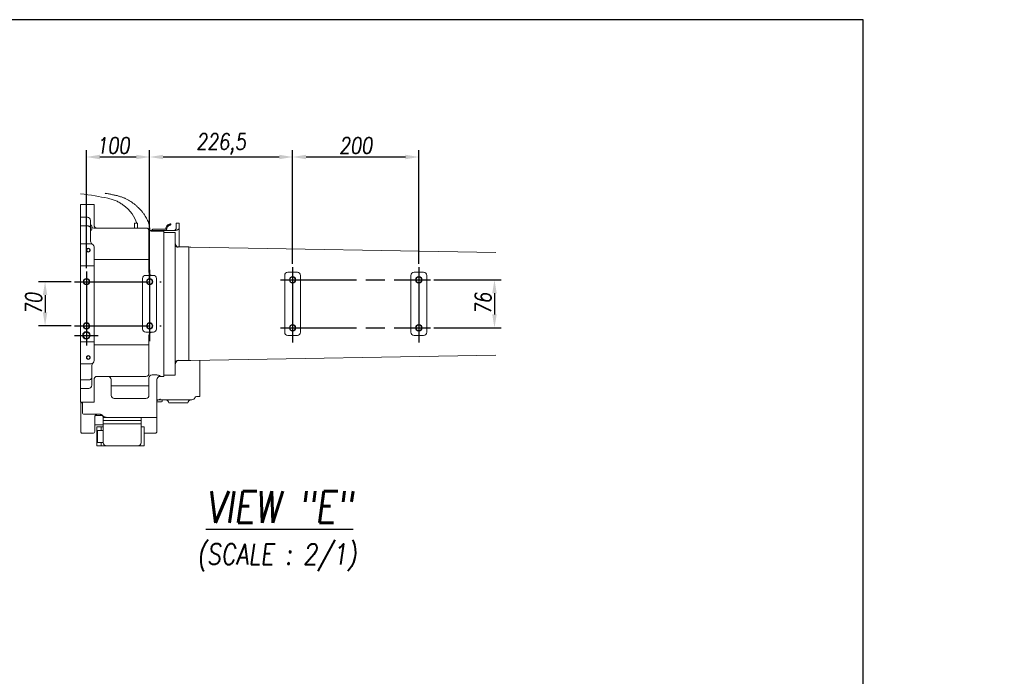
# Model space of a CAD drawing. Header units: millimetres. Extents: x 12388 to 56229, y -202 to 7369.
# Tile 86 of 88: x 20230 to 23349, y 5290 to 7369. Entities that reach past the tile are written whole.
import ezdxf

# ---------------------------------------------------------------- set-up
doc = ezdxf.new("R2010")
doc.units = ezdxf.units.MM
doc.header["$LTSCALE"] = 40
doc.linetypes.add('AM_ISO08W050x2', pattern=[9, 6, -0.75, 1.5, -0.75])
doc.linetypes.add('CENTER', pattern=[2, 1.25, -0.25, 0.25, -0.25])
doc.layers.add('cen', color=1, linetype='CENTER', lineweight=25)
doc.layers.add('도면층1', color=1, linetype='Continuous')
doc.styles.get("Standard").update_dxf_attribs({"font": 'romans.shx', "width": 0.8, "oblique": 8, "height": 3})
doc.dimstyles.new('ISO-25$0', dxfattribs={"dimtxt": 2.5, "dimasz": 2.5, "dimexe": 1.25, "dimexo": 0.625, "dimtad": 1, "dimdec": 0, "dimtxsty": 'Standard', "dimcen": 2.5, "dimadec": 0, "dimazin": 0, "dimtfac": 1, "dimtdec": 0, "dimtmove": 0, "dimatfit": 3, "dimfxl": 1, "dimarcsym": 0})

# ---------------------------------------------------------------- blocks, each defined once
blk = doc.blocks.new('name')
at = {"color": 7, "linetype": 'Continuous'}
blk.add_line((22901.6, 7369.5), (12388.5, 7369.5), dxfattribs=at)
blk.add_line((22901.6, -202.2), (22901.6, 7369.5))
blk = doc.blocks.new('*D55')
at = {"layer": 'Defpoints', "color": 0, "transparency": 16777216}
for p in [(20641.2, 6934.6), (20441.2, 6572.3), (20641.2, 6539.6)]:
    blk.add_point(p, dxfattribs=at)
at = {"layer": '도면층1', "color": 0, "lineweight": -2, "transparency": 16777216}
for p, q in [((20441.2, 6582.9), (20441.2, 6955.8)), ((20641.2, 6550.3), (20641.2, 6955.8)), ((20483.7, 6934.6), (20598.7, 6934.6))]:
    blk.add_line(p, q, dxfattribs=at)
at = {"layer": '도면층1', "color": 0, "transparency": 16777216}
for points in [[(20483.7, 6941.7), (20483.7, 6927.5), (20441.2, 6934.6)], [(20598.7, 6941.7), (20598.7, 6927.5), (20641.2, 6934.6)]]:
    blk.add_solid(points, dxfattribs=at)
at = {"layer": '도면층1', "color": 0, "transparency": 16777216, "insert": (20525.3, 6970.7), "char_height": 51, "attachment_point": 5}
blk.add_mtext('100', dxfattribs=at)
blk = doc.blocks.new('*D56')
at = {"layer": 'Defpoints', "color": 0, "transparency": 16777216}
for p in [(21094.2, 6934.6), (21094.2, 6585.7), (20641.2, 6577.6)]:
    blk.add_point(p, dxfattribs=at)
at = {"layer": '도면층1', "color": 0, "lineweight": -2, "transparency": 16777216}
for p, q in [((20641.2, 6588.3), (20641.2, 6955.8)), ((21094.2, 6596.3), (21094.2, 6955.8)), ((20683.7, 6934.6), (21051.7, 6934.6))]:
    blk.add_line(p, q, dxfattribs=at)
at = {"layer": '도면층1', "color": 0, "transparency": 16777216}
for points in [[(20683.7, 6941.7), (20683.7, 6927.5), (20641.2, 6934.6)], [(21051.7, 6941.7), (21051.7, 6927.5), (21094.2, 6934.6)]]:
    blk.add_solid(points, dxfattribs=at)
at = {"layer": '도면층1', "color": 0, "transparency": 16777216, "insert": (20867.7, 6975.6), "char_height": 51, "attachment_point": 5}
blk.add_mtext('226,5', dxfattribs=at)
blk = doc.blocks.new('*D57')
at = {"layer": 'Defpoints', "color": 0, "transparency": 16777216}
for p in [(21494.2, 6934.6), (21094.2, 6585.7), (21494.2, 6585.7)]:
    blk.add_point(p, dxfattribs=at)
at = {"layer": '도면층1', "color": 0, "lineweight": -2, "transparency": 16777216}
for p, q in [((21094.2, 6596.3), (21094.2, 6955.8)), ((21494.2, 6596.3), (21494.2, 6955.8)), ((21136.7, 6934.6), (21451.7, 6934.6))]:
    blk.add_line(p, q, dxfattribs=at)
at = {"layer": '도면층1', "color": 0, "transparency": 16777216}
for points in [[(21136.7, 6941.7), (21136.7, 6927.5), (21094.2, 6934.6)], [(21451.7, 6941.7), (21451.7, 6927.5), (21494.2, 6934.6)]]:
    blk.add_solid(points, dxfattribs=at)
at = {"layer": '도면층1', "color": 0, "transparency": 16777216, "insert": (21294.2, 6970.7), "char_height": 51, "attachment_point": 5}
blk.add_mtext('200', dxfattribs=at)
blk = doc.blocks.new('*D54')
at = {"layer": 'Defpoints', "color": 0, "transparency": 16777216}
for p in [(21531, 6545.6), (21531, 6393.6), (21733.7, 6393.6)]:
    blk.add_point(p, dxfattribs=at)
at = {"layer": '도면층1', "color": 0, "lineweight": -2, "transparency": 16777216}
for p, q in [((21541.6, 6545.6), (21755, 6545.6)), ((21733.7, 6503.1), (21733.7, 6436.1)), ((21541.6, 6393.6), (21755, 6393.6))]:
    blk.add_line(p, q, dxfattribs=at)
at = {"layer": '도면층1', "color": 0, "transparency": 16777216}
for points in [[(21726.6, 6503.1), (21740.8, 6503.1), (21733.7, 6545.6)], [(21726.6, 6436.1), (21740.8, 6436.1), (21733.7, 6393.6)]]:
    blk.add_solid(points, dxfattribs=at)
at = {"layer": '도면층1', "color": 0, "transparency": 16777216, "insert": (21697.6, 6469.6), "char_height": 51, "attachment_point": 5, "rotation": 90}
blk.add_mtext('76', dxfattribs=at)
blk = doc.blocks.new('*D58')
at = {"layer": 'Defpoints', "color": 0, "transparency": 16777216}
for p in [(20403.2, 6539.6), (20310.1, 6399.6), (20403.2, 6399.6)]:
    blk.add_point(p, dxfattribs=at)
at = {"layer": '도면층1', "color": 0, "lineweight": -2, "transparency": 16777216}
for p, q in [((20392.6, 6539.6), (20288.9, 6539.6)), ((20310.1, 6497.1), (20310.1, 6442.1)), ((20392.6, 6399.6), (20288.9, 6399.6))]:
    blk.add_line(p, q, dxfattribs=at)
at = {"layer": '도면층1', "color": 0, "transparency": 16777216}
for points in [[(20303, 6497.1), (20317.2, 6497.1), (20310.1, 6539.6)], [(20303, 6442.1), (20317.2, 6442.1), (20310.1, 6399.6)]]:
    blk.add_solid(points, dxfattribs=at)
at = {"layer": '도면층1', "color": 0, "transparency": 16777216, "insert": (20274, 6469.6), "char_height": 51, "attachment_point": 5, "rotation": 90}
blk.add_mtext('70', dxfattribs=at)
blk = doc.blocks.new('view ee')
at = {"color": 7, "linetype": 'Continuous', "lineweight": 15}
for p, q in [((20425.222, 6783.63), (20422.223, 6783.63)), ((20422.223, 6753.63), (20422.223, 6783.63)), ((20455.223, 6783.63), (20425.222, 6783.63)), ((20465.223, 6783.63), (20455.223, 6783.63)), ((20465.223, 6783.63), (20465.223, 6719.63)), ((20422.223, 6743.63), (20444.223, 6743.63)), ((20422.223, 6743.63), (20422.223, 6740.701)), ((20422.223, 6740.701), (20422.223, 6716.559)), ((20422.223, 6716.559), (20444.223, 6716.559)), ((20422.223, 6716.559), (20422.223, 6709.488)), ((20422.223, 6709.488), (20422.223, 6669.404)), ((20454.223, 6733.63), (20454.223, 6709.488)), ((20454.236, 6719.107), (20454.223, 6719.63)), ((20456.973, 6719.107), (20454.223, 6719.107)), ((20454.223, 6709.488), (20454.223, 6667.491)), ((20458.223, 6716.942), (20456.973, 6719.107)), ((20458.223, 6705.272), (20458.223, 6716.942)), ((20464.223, 6709.63), (20629.222, 6709.63)), ((20593.222, 6724.83), (20593.222, 6709.983)), ((20603.222, 6724.83), (20593.222, 6724.83)), ((20593.222, 6709.983), (20593.293, 6709.63)), ((20593.222, 6709.63), (20593.222, 6709.983)), ((20603.222, 6724.83), (20603.222, 6709.589)), ((20603.222, 6710.43), (20603.222, 6709.63)), ((20653.95, 6706.416), (20685.945, 6705.857)), ((20708.842, 6722.65), (20708.897, 6719.45)), ((20725.223, 6724.83), (20735.223, 6724.83)), ((20725.223, 6709.589), (20725.223, 6724.83)), ((20735.223, 6709.983), (20735.223, 6724.83)), ((20735.223, 6649.63), (20735.223, 6709.983)), ((20454.223, 6703.107), (20456.973, 6703.107)), ((20456.973, 6703.107), (20458.223, 6705.272)), ((20639.222, 6699.63), (20639.222, 6609.63)), ((20643.278, 6701.589), (20702.744, 6701.589)), ((20686.223, 6699.63), (20649.222, 6699.63)), ((20686.223, 6469.63), (20686.223, 6699.63)), ((20722.223, 6695.63), (20686.223, 6695.63)), ((20695.144, 6705.697), (20695.072, 6701.589)), ((20706.735, 6701.589), (20708.222, 6701.589)), ((20708.222, 6701.589), (20717.223, 6701.589)), ((20722.223, 6695.63), (20722.223, 6243.63)), ((20422.223, 6589.63), (20422.223, 6659.381)), ((20425.222, 6659.832), (20444.223, 6659.832)), ((20455.223, 6659.63), (20452.94, 6659.63)), ((20465.223, 6589.63), (20465.223, 6649.63)), ((20640.622, 6674.63), (20639.222, 6674.63)), ((20641.223, 6674.03), (20640.622, 6674.63)), ((20641.223, 6674.03), (20641.223, 6637.23)), ((20765.748, 6649.63), (20732.223, 6649.63)), ((20765.748, 6289.63), (20765.748, 6649.63)), ((21738.12, 6632.237), (20771.524, 6649.109)), ((20639.222, 6636.63), (20640.622, 6636.63)), ((20640.622, 6636.63), (20641.223, 6637.23)), ((20422.223, 6589.63), (20465.223, 6589.63)), ((20422.223, 6589.63), (20422.223, 6349.63)), ((20475.223, 6609.63), (20465.223, 6609.63)), ((20465.223, 6589.63), (20465.223, 6349.63)), ((20629.222, 6609.63), (20475.223, 6609.63)), ((20629.222, 6609.63), (20639.222, 6609.63)), ((20639.222, 6609.63), (20639.222, 6569.63)), ((20629.222, 6559.63), (20653.223, 6559.63)), ((21069.223, 6559.63), (21069.223, 6379.63)), ((21109.222, 6569.63), (21079.223, 6569.63)), ((21119.222, 6559.63), (21119.222, 6379.63)), ((21469.223, 6559.63), (21469.223, 6379.63)), ((21509.222, 6569.63), (21479.223, 6569.63)), ((21519.222, 6559.63), (21519.222, 6379.63)), ((20619.223, 6389.63), (20619.223, 6549.63)), ((20663.223, 6549.63), (20663.223, 6389.63)), ((20686.223, 6239.63), (20686.223, 6469.63)), ((20653.223, 6379.63), (20629.222, 6379.63)), ((20639.222, 6369.63), (20639.222, 6339.63)), ((21079.223, 6369.63), (21109.222, 6369.63)), ((21479.223, 6369.63), (21509.222, 6369.63)), ((20465.223, 6349.63), (20422.223, 6349.63)), ((20422.223, 6279.879), (20422.223, 6349.63)), ((20465.223, 6289.63), (20465.223, 6349.63)), ((20475.223, 6339.63), (20465.223, 6339.63)), ((20475.223, 6339.63), (20629.222, 6339.63)), ((20629.222, 6339.63), (20639.222, 6339.63)), ((20639.222, 6339.63), (20639.222, 6249.63)), ((20771.524, 6290.152), (21738.12, 6307.024)), ((20422.223, 6269.856), (20422.223, 6235.772)), ((20448.223, 6279.428), (20425.222, 6279.428)), ((20456.081, 6279.667), (20454.948, 6279.599)), ((20458.223, 6274.431), (20458.223, 6235.772)), ((20732.223, 6289.63), (20765.748, 6289.63)), ((20800.623, 6290.659), (20800.623, 6195.63)), ((20629.222, 6239.63), (20475.223, 6239.63)), ((20649.222, 6244.677), (20654.222, 6244.677)), ((20674.223, 6241.434), (20674.223, 6239.63)), ((20674.223, 6239.63), (20686.223, 6239.63)), ((20686.223, 6243.63), (20722.223, 6243.63)), ((20422.223, 6235.772), (20422.223, 6228.701)), ((20448.223, 6228.701), (20422.223, 6228.701)), ((20422.223, 6228.701), (20422.223, 6204.559)), ((20458.223, 6235.772), (20458.223, 6211.63)), ((20465.223, 6229.63), (20465.223, 6157.63)), ((20519.223, 6229.63), (20519.223, 6209.63)), ((20529.222, 6209.63), (20519.223, 6209.63)), ((20519.223, 6209.63), (20519.223, 6179.63)), ((20629.222, 6209.63), (20529.222, 6209.63)), ((20639.222, 6209.63), (20629.222, 6209.63)), ((20639.222, 6235.057), (20639.222, 6229.63)), ((20639.222, 6229.63), (20639.222, 6209.63)), ((20639.222, 6179.63), (20639.222, 6209.63)), ((20664.223, 6229.663), (20664.223, 6109.63)), ((20422.223, 6204.559), (20422.223, 6201.63)), ((20448.223, 6201.63), (20422.223, 6201.63)), ((20422.223, 6157.63), (20422.223, 6191.63)), ((20800.623, 6195.63), (20800.623, 6175.63)), ((20422.223, 6157.63), (20425.222, 6157.63)), ((20423.538, 6065.63), (20423.538, 6155.63)), ((20428.223, 6155.63), (20423.538, 6155.63)), ((20455.223, 6157.63), (20425.222, 6157.63)), ((20428.223, 6151.259), (20428.223, 6157.63)), ((20428.223, 6128.63), (20428.223, 6151.259)), ((20455.223, 6157.63), (20465.223, 6157.63)), ((20629.222, 6169.63), (20529.222, 6169.63)), ((20679.223, 6159.63), (20664.223, 6159.63)), ((20774.222, 6165.63), (20668.505, 6165.63)), ((20681.223, 6163.63), (20681.223, 6161.63)), ((20762.223, 6155.63), (20702.223, 6155.63)), ((20794.223, 6175.63), (20790.223, 6175.63)), ((20800.623, 6175.63), (20794.223, 6175.63)), ((20428.223, 6125.63), (20428.223, 6128.63)), ((20428.223, 6125.339), (20428.223, 6125.63)), ((20484.248, 6119.63), (20434.223, 6119.63)), ((20492.223, 6115.63), (20469.241, 6115.63)), ((20467.241, 6109.63), (20467.241, 6065.63)), ((20467.241, 6086.63), (20481.421, 6086.63)), ((20481.421, 6086.63), (20494.223, 6086.63)), ((20494.223, 6099.63), (20494.223, 6109.63)), ((20494.223, 6109.63), (20504.223, 6109.63)), ((20504.223, 6099.63), (20494.223, 6099.63)), ((20494.223, 6099.63), (20494.223, 6089.63)), ((20494.223, 6089.63), (20614.223, 6089.63)), ((20494.223, 6089.63), (20494.223, 6029.63)), ((20504.223, 6109.63), (20604.223, 6109.63)), ((20504.223, 6099.63), (20604.223, 6099.63)), ((20604.223, 6109.63), (20612.883, 6109.63)), ((20614.223, 6099.63), (20604.223, 6099.63)), ((20654.222, 6109.63), (20612.883, 6109.63)), ((20614.223, 6109.63), (20614.223, 6099.63)), ((20614.223, 6099.63), (20614.223, 6089.63)), ((20614.223, 6089.63), (20614.223, 6029.63)), ((20654.222, 6109.63), (20664.223, 6109.63)), ((20664.223, 6065.63), (20664.223, 6109.63)), ((20427.605, 6059.63), (20426.728, 6059.63)), ((20447.241, 6059.63), (20427.605, 6059.63)), ((20461.241, 6059.63), (20447.241, 6059.63)), ((20474.223, 6079.63), (20474.223, 6019.63)), ((20488.094, 6079.63), (20474.223, 6079.63)), ((20476.321, 6030.63), (20476.321, 6068.63)), ((20476.321, 6068.63), (20488.094, 6068.63)), ((20488.094, 6068.63), (20488.094, 6079.63)), ((20494.223, 6079.63), (20488.094, 6079.63)), ((20494.223, 6068.63), (20488.094, 6068.63)), ((20624.222, 6079.63), (20614.223, 6079.63)), ((20624.222, 6019.63), (20624.222, 6079.63)), ((20634.222, 6059.63), (20624.222, 6059.63)), ((20658.223, 6059.63), (20634.222, 6059.63)), ((20488.094, 6030.63), (20476.321, 6030.63)), ((20488.094, 6019.63), (20488.094, 6030.63)), ((20488.094, 6030.63), (20494.223, 6030.63)), ((20610.351, 6019.63), (20610.351, 6021.728)), ((20488.094, 6019.63), (20474.223, 6019.63)), ((20504.223, 6019.63), (20488.094, 6019.63)), ((20504.223, 6019.63), (20604.223, 6019.63)), ((20610.351, 6019.63), (20604.223, 6019.63)), ((20624.222, 6019.63), (20610.351, 6019.63))]:
    blk.add_line(p, q, dxfattribs=at)
at = {"color": 7, "linetype": 'Continuous', "lineweight": 15, "flags": 128}
for points in [[(20444.223, 6716.559), (20446.173, 6716.423), (20448.049, 6716.021), (20449.778, 6715.367), (20451.294, 6714.488), (20452.537, 6713.416), (20453.461, 6712.194), (20454.03, 6710.867), (20454.223, 6709.488)], [(20458.223, 6235.772), (20458.03, 6234.393), (20457.461, 6233.066), (20456.537, 6231.844), (20455.294, 6230.772), (20453.778, 6229.893), (20452.049, 6229.239), (20450.173, 6228.837), (20448.223, 6228.701)], [(20423.538, 6065.63), (20423.599, 6064.46), (20423.781, 6063.334), (20424.076, 6062.297), (20424.472, 6061.387), (20424.956, 6060.641), (20425.507, 6060.087), (20426.105, 6059.745), (20426.728, 6059.63)]]:
    blk.add_lwpolyline(points, dxfattribs=at)
at = {"color": 7, "linetype": 'Continuous', "lineweight": 15}
for centre, radius in [((20447.223, 6639.63), 6), ((20447.223, 6639.63), 5), ((21094.223, 6545.63), 10), ((21094.223, 6545.63), 9), ((21494.223, 6545.63), 10), ((21494.223, 6545.63), 9), ((20441.223, 6539.63), 10), ((20441.223, 6539.63), 8.5), ((20641.223, 6539.63), 10), ((20641.223, 6539.63), 8.5), ((20441.223, 6399.63), 10), ((20441.223, 6399.63), 8.5), ((20641.223, 6399.63), 10), ((20641.223, 6399.63), 8.5), ((21094.223, 6393.63), 10), ((21094.223, 6393.63), 9), ((21494.223, 6393.63), 10), ((21494.223, 6393.63), 9), ((20441.223, 6369.63), 12), ((20441.223, 6369.63), 10.2), ((20447.223, 6299.63), 6), ((20447.223, 6299.63), 5)]:
    blk.add_circle(centre, radius, dxfattribs=at)
for centre, radius, start, end in [((20444.223, 6733.63), 10, 0, 90), ((20464.223, 6719.63), 10, 233.130102, 270), ((20475.223, 6719.63), 10, 180, 270), ((20629.223, 6699.63), 10, 0, 90), ((20631.902, 6699.63), 10, 29.625201, 90.000014), ((20649.223, 6709.63), 10, 210.373141, 270), ((20425.223, 6649.63), 10.202, 90, 107.101108), ((20464.223, 6667.491), 10, 180, 243.256316), ((20455.223, 6649.63), 10, 0, 90), ((20772.223, 6689.103), 40, 260.684813, 269), ((20629.223, 6549.63), 10, 90, 180), ((20649.223, 6569.63), 10, 180, 270), ((20653.223, 6549.63), 10, 0, 90), ((21079.223, 6559.63), 10, 90, 180), ((21109.223, 6559.63), 10, 0, 90), ((21479.223, 6559.63), 10, 90, 180), ((21509.223, 6559.63), 10, 0, 90), ((20629.223, 6389.63), 10, 180, 270), ((20649.223, 6369.63), 10, 90, 180), ((20653.223, 6389.63), 10, 270, 0), ((21079.223, 6379.63), 10, 180, 270), ((21109.223, 6379.63), 10, 270, 0), ((21479.223, 6379.63), 10, 180, 270), ((21509.223, 6379.63), 10, 270, 0), ((20425.223, 6289.63), 10.202, 252.898892, 270), ((20455.223, 6289.63), 10, 274.927199, 0), ((20468.223, 6274.431), 10, 130.541602, 180), ((20772.223, 6250.158), 40, 91, 99.315187), ((20475.223, 6229.63), 10, 90, 180), ((20509.223, 6229.63), 10, 0, 90), ((20629.223, 6249.63), 10, 270, 0), ((20649.114, 6234.785), 9.892, 89.372335, 179.356675), ((20674.223, 6229.63), 10, 90, 180), ((20448.223, 6211.63), 10, 270, 0), ((20529.223, 6179.63), 10, 180, 270), ((20629.223, 6179.63), 10, 270, 0), ((20679.223, 6161.63), 2, 270, 0), ((20683.223, 6163.63), 2, 90, 180), ((20692.223, 6155.63), 10, 0, 90), ((20772.223, 6155.63), 10, 90, 180), ((20775.388, 6175.629), 9.999, 269.976985, 338.326772), ((20775.39, 6175.63), 10, 270, 337.975687), ((20790.223, 6169.63), 6, 90, 157.975687), ((20434.223, 6125.63), 6, 180, 270), ((20477.241, 6109.63), 10, 90, 180), ((20484.223, 6109.63), 10, 0, 90), ((20461.241, 6065.63), 6, 270, 0), ((20658.223, 6065.63), 6, 270, 0), ((20504.223, 6029.63), 10, 180, 270), ((20604.223, 6029.63), 10, 270, 0)]:
    blk.add_arc(centre, radius, start, end, dxfattribs=at)
for centre, start, end in [((20732.223, 6659.63), 180, 270), ((20732.223, 6279.63), 90, 180)]:
    blk.add_arc(centre, 10, start, end)
for centre, ratio, start_param, end_param in [((20212.223, 6755.991), 0.18867769, 0.7068371, 1.002186), ((20212.223, 6709.458), 0.4029304, 0.0979822, 0.48852342)]:
    blk.add_ellipse(centre, major_axis=(390, 0), ratio=ratio, start_param=start_param, end_param=end_param, dxfattribs=at)
for points, knots in [([(20532.271, 6813.469), (20530.406, 6813.877), (20524.948, 6815.074), (20515.547, 6816.99), (20506.611, 6818.684), (20501.406, 6819.613), (20500.177, 6819.833)], [0, 0, 0, 0, 0.18386963, 0.53802274, 0.89090137, 1, 1, 1, 1]), ([(20556.603, 6783.208), (20553.295, 6785.522), (20546.68, 6790.151), (20535.237, 6795.705), (20522.744, 6800.366), (20513.439, 6802.641), (20508.786, 6803.779)], [0, 0, 0, 0, 0.24730033, 0.494609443, 0.74729801, 1, 1, 1, 1]), ([(20586.691, 6789.894), (20586.059, 6790.385), (20583.227, 6792.589), (20577.772, 6796.046), (20570.297, 6800.272), (20562.325, 6804.032), (20553.901, 6807.376), (20544.958, 6810.265), (20537.723, 6812.271), (20533.329, 6813.183), (20532.218, 6813.413)], [0, 0, 0, 0, 0.04168929, 0.18693921, 0.3343713, 0.48391029, 0.63526774, 0.78812784, 0.94644421, 1, 1, 1, 1]), ([(20641.713, 6707.916), (20641.53, 6709.367), (20641.041, 6713.232), (20639.722, 6719.47), (20637.614, 6726.603), (20634.875, 6733.678), (20631.511, 6740.696), (20627.513, 6747.652), (20622.877, 6754.536), (20617.603, 6761.336), (20611.695, 6768.034), (20605.165, 6774.614), (20598.024, 6781.056), (20591.797, 6786.144), (20587.914, 6789.07), (20586.754, 6789.945)], [0, 0, 0, 0, 0.047328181, 0.126098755, 0.205286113, 0.285301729, 0.366366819, 0.448617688, 0.532090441, 0.616717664, 0.702341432, 0.788739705, 0.875659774, 0.962853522, 1, 1, 1, 1]), ([(20422.223, 6753.63), (20422.223, 6753.203), (20422.223, 6751.671), (20422.223, 6749.104), (20422.223, 6746.375), (20422.223, 6744.422), (20422.223, 6743.686), (20422.223, 6743.64), (20422.223, 6743.63)], [0, 0, 0, 0, 0.08097812, 0.29084721, 0.50045525, 0.716243, 0.93620747, 1, 1, 1, 1]), ([(20642.073, 6702.72), (20642.07, 6703.035), (20642.05, 6704.736), (20641.824, 6706.488), (20641.639, 6707.916)], [0, 0, 0, 0, 0.18462072, 1, 1, 1, 1]), ([(20648.044, 6701.43), (20648.115, 6701.9), (20648.305, 6703.149), (20649.593, 6704.829), (20651.584, 6706.188), (20653.161, 6706.34), (20653.95, 6706.416)], [0, 0, 0, 0, 0.16731312, 0.44487926, 0.72243564, 1, 1, 1, 1]), ([(20691.944, 6705.753), (20692.085, 6707.259), (20692.367, 6710.273), (20694.271, 6714.438), (20697.072, 6718.06), (20699.609, 6719.711), (20700.877, 6720.537)], [0, 0, 0, 0, 0.24999977, 0.50000161, 0.75000076, 1, 1, 1, 1]), ([(20700.942, 6716.8), (20700.107, 6716.107), (20698.437, 6714.722), (20696.635, 6711.984), (20695.418, 6708.941), (20695.235, 6706.778), (20695.144, 6705.697)], [0, 0, 0, 0, 0.24999828, 0.49999865, 0.74999855, 1, 1, 1, 1]), ([(20700.877, 6720.537), (20701.848, 6721.002), (20703.309, 6721.702), (20705.181, 6722.206), (20706.433, 6722.452), (20707.479, 6722.58), (20708.248, 6722.633), (20708.751, 6722.649), (20708.811, 6722.649), (20708.842, 6722.65)], [0, 0, 0, 0, 0.248994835, 0.374671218, 0.499445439, 0.624402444, 0.749746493, 0.874814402, 1, 1, 1, 1]), ([(20708.897, 6719.45), (20708.866, 6719.45), (20708.804, 6719.449), (20708.287, 6719.431), (20707.496, 6719.366), (20706.425, 6719.204), (20705.149, 6718.896), (20703.756, 6718.403), (20702.312, 6717.719), (20701.408, 6717.112), (20700.942, 6716.8)], [0, 0, 0, 0, 0.12502111, 0.24992702, 0.37520456, 0.49991577, 0.62423264, 0.75008175, 0.87141595, 1, 1, 1, 1]), ([(20717.223, 6701.589), (20718.448, 6701.623), (20720.927, 6701.692), (20724.42, 6702.231), (20727.063, 6702.917), (20728.954, 6703.597), (20730.375, 6704.226), (20731.738, 6704.982), (20732.994, 6705.888), (20733.942, 6706.818), (20734.633, 6707.786), (20735.119, 6708.816), (20735.186, 6709.575), (20735.223, 6709.983)], [0, 0, 0, 0, 0.12347902, 0.24971073, 0.37054881, 0.434871, 0.49984217, 0.57792916, 0.66137695, 0.74989625, 0.81908707, 0.90259198, 1, 1, 1, 1]), ([(20725.223, 6709.589), (20725.193, 6709.046), (20725.137, 6707.987), (20724.643, 6706.447), (20723.95, 6705.19), (20723.18, 6704.211), (20722.448, 6703.498), (20721.634, 6702.889), (20720.753, 6702.386), (20719.73, 6701.978), (20718.567, 6701.661), (20717.649, 6701.612), (20717.223, 6701.589)], [0, 0, 0, 0, 0.17526704, 0.34148391, 0.50015992, 0.59108239, 0.67416817, 0.75019857, 0.81644055, 0.87518364, 0.94196229, 1, 1, 1, 1]), ([(20685.945, 6705.857), (20687.151, 6705.836), (20689.561, 6705.794), (20692.602, 6705.741), (20694.729, 6705.704), (20695.006, 6705.699), (20695.144, 6705.697)], [0, 0, 0, 0, 0.25000027, 0.49999546, 0.74999906, 1, 1, 1, 1]), ([(20702.744, 6701.589), (20703.245, 6701.589), (20704.247, 6701.589), (20705.53, 6701.589), (20706.466, 6701.589), (20706.645, 6701.589), (20706.735, 6701.589)], [0, 0, 0, 0, 0.24999427, 0.49999424, 0.75001317, 1, 1, 1, 1]), ([(20422.223, 6669.404), (20422.223, 6668.938), (20422.223, 6667.315), (20422.223, 6664.604), (20422.223, 6661.785), (20422.223, 6660.05), (20422.223, 6659.559), (20422.223, 6659.381)], [0, 0, 0, 0, 0.101250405, 0.352852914, 0.604427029, 0.856280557, 1, 1, 1, 1]), ([(20444.223, 6659.832), (20445.935, 6659.792), (20448.841, 6659.724), (20451.747, 6659.658), (20452.94, 6659.63)], [0, 0, 0, 0, 0.58944499, 1, 1, 1, 1]), ([(20422.223, 6279.879), (20422.223, 6279.73), (20422.223, 6279.297), (20422.223, 6278.012), (20422.223, 6275.887), (20422.223, 6273.232), (20422.223, 6270.963), (20422.223, 6269.856)], [0, 0, 0, 0, 0.12440925, 0.35937082, 0.50878064, 0.76038143, 1, 1, 1, 1]), ([(20454.948, 6279.599), (20453.764, 6279.555), (20451.523, 6279.47), (20449.281, 6279.441), (20448.223, 6279.428)], [0, 0, 0, 0, 0.52811928, 1, 1, 1, 1]), ([(20654.222, 6244.677), (20656.435, 6244.633), (20660.84, 6244.545), (20666.754, 6243.889), (20671.304, 6243.005), (20673.842, 6242.12), (20674.112, 6241.633), (20674.223, 6241.434)], [0, 0, 0, 0, 0.21439793, 0.42688242, 0.63901742, 0.85226403, 1, 1, 1, 1]), ([(20422.223, 6201.63), (20422.223, 6201.618), (20422.223, 6201.567), (20422.223, 6200.913), (20422.223, 6199.322), (20422.223, 6197.054), (20422.223, 6194.234), (20422.223, 6192.362), (20422.223, 6191.63)], [0, 0, 0, 0, 0.07030817, 0.28704789, 0.42951049, 0.64537983, 0.86147455, 1, 1, 1, 1]), ([(20664.217, 6160.998), (20664.219, 6161.027), (20664.224, 6161.097), (20664.498, 6162.06), (20665.301, 6163.422), (20666.526, 6164.627), (20667.823, 6165.362), (20668.765, 6165.631), (20668.842, 6165.637), (20668.877, 6165.64)], [0, 0, 0, 0, 0.10079658, 0.2424112, 0.41021773, 0.60102143, 0.77812701, 0.90158, 1, 1, 1, 1]), ([(20674.223, 6168.489), (20674.219, 6168.349), (20674.201, 6167.683), (20673.961, 6167.085), (20673.288, 6166.386), (20672.605, 6166.064), (20670.95, 6165.682), (20669.621, 6165.654), (20668.505, 6165.63)], [0, 0, 0, 0, 0.0602726, 0.28644769, 0.31456335, 0.55214647, 0.62381932, 1, 1, 1, 1]), ([(20775.39, 6165.63), (20775.278, 6165.63), (20774.967, 6165.63), (20774.513, 6165.63), (20774.222, 6165.63)], [0, 0, 0, 0, 0.35902415, 1, 1, 1, 1]), ([(20504.223, 6109.63), (20504.212, 6109.633), (20503.632, 6109.766), (20502.248, 6110.083), (20499.675, 6110.718), (20497.215, 6111.522), (20494.947, 6112.778), (20493.27, 6114.742), (20490.814, 6117.497), (20487.666, 6119.29), (20485.381, 6119.517), (20484.248, 6119.63)], [0, 0, 0, 0, 0.00131403, 0.07024395, 0.16745016, 0.32339972, 0.42091264, 0.58177924, 0.7310011, 0.86657877, 1, 1, 1, 1])]:
    blk.add_open_spline(points, degree=3, knots=knots, dxfattribs=at)
blk.add_open_spline([(20725.223, 6709.589), (20725.223, 6709.865), (20725.223, 6710.148), (20725.223, 6710.43)], degree=3, dxfattribs=at)
at = {"layer": 'cen', "linetype": 'AM_ISO08W050x2'}
for p, q in [((21094.222, 6585.69), (21094.222, 6346.63)), ((21494.222, 6585.69), (21494.222, 6346.63)), ((20441.222, 6572.297), (20441.222, 6337.868)), ((20641.222, 6577.63), (20641.222, 6351.63)), ((20403.222, 6539.63), (20678.022, 6539.63)), ((21056.223, 6545.63), (21531.023, 6545.63)), ((20403.222, 6399.63), (20678.022, 6399.63)), ((20403.222, 6369.63), (20478.022, 6369.63)), ((21056.222, 6393.63), (21531.022, 6393.63))]:
    blk.add_line(p, q, dxfattribs=at)
at = {"layer": '도면층1'}
dim = blk.add_linear_dim(base=(20641.223, 6934.571), p1=(20441.222, 6572.297), p2=(20641.223, 6539.63), dimstyle='ISO-25$0', override={"dimscale": 17, "dimtxt": 3, "dimdec": 2, "dimlfac": 0.5}, dxfattribs=at)
dim.commit()
dim.dimension.update_dxf_attribs({"geometry": '*D55', "text_midpoint": (20525.268, 6934.571), "dimtype": 128})
for base, p1, p2, picture, middle in [((21094.222, 6934.571), (20641.222, 6577.63), (21094.222, 6585.69), '*D56', (20867.722, 6975.553)), ((21494.222, 6934.571), (21094.222, 6585.69), (21494.222, 6585.69), '*D57', (21294.222, 6970.696))]:
    dim = blk.add_linear_dim(base=base, p1=p1, p2=p2, dimstyle='ISO-25$0', override={"dimscale": 17, "dimtxt": 3, "dimdec": 2, "dimlfac": 0.5}, dxfattribs=at)
    dim.commit()
    dim.dimension.update_dxf_attribs({"geometry": picture, "text_midpoint": middle})
dim = blk.add_linear_dim(base=(20310.118, 6399.63), p1=(20403.222, 6539.63), p2=(20403.222, 6399.63), angle=90, dimstyle='ISO-25$0', override={"dimscale": 17, "dimtxt": 3, "dimdec": 2, "dimlfac": 0.5}, dxfattribs=at)
dim.commit()
dim.dimension.update_dxf_attribs({"geometry": '*D58', "text_midpoint": (20273.993, 6469.63)})
dim = blk.add_linear_dim(base=(21733.706, 6393.63), p1=(21531.023, 6545.63), p2=(21531.022, 6393.63), angle=90, dimstyle='ISO-25$0', override={"dimscale": 17, "dimtxt": 3, "dimdec": 2, "dimlfac": 0.5}, dxfattribs=at)
dim.commit()
dim.dimension.update_dxf_attribs({"geometry": '*D54', "text_midpoint": (21733.706, 6469.63), "dimtype": 128})

msp = doc.modelspace()

# ---------------------------------------------------------------- block references
for name in ['name', 'view ee']:
    msp.add_blockref(name, (0, 0))

# ---------------------------------------------------------------- texts
at = {"layer": '도면층1', "char_height": 100, "width": 1130.76268, "attachment_point": 1}
for s, insert in [('\\pi151.58;{\\LVIEW "A"(OLD)\\P\\pi280.99;\\H0.65x;\\l(SCALE : 2/1)}', (13261.305, 6181.091)), ('\\pi142.06;{\\LVIEW "A"(NEW)\\P\\pi280.99;\\H0.65x;\\l(SCALE : 2/1)}', (16036.104, 6181.091)), ('\\pi309.14;{\\LVIEW "E"\\P\\pi280.99;\\H0.65x;\\l(SCALE : 2/1)}', (20510.22, 5875.902)), ('\\pi305.33;{\\LVIEW "B"\\P\\pi280.99;\\H0.65x;\\l(SCALE : 1/1)}', (18247.533, 5846.354))]:
    msp.add_mtext(s, dxfattribs=dict(at, insert=insert))

doc.saveas('drawing.dxf')
